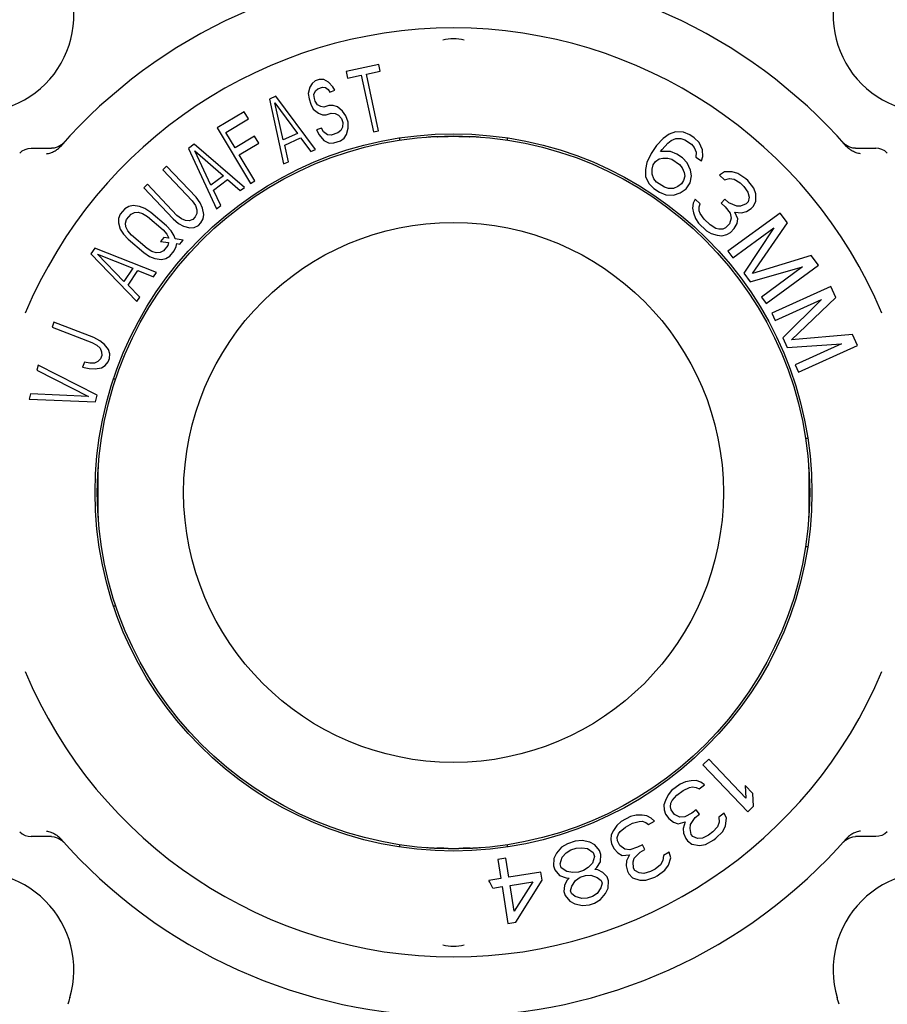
# Model space of a CAD drawing. Header units: inches. Extents: x 0 to 22, y 0 to 17.
# Tile 3 of 8: x 2.6 to 5.2, y 3.2 to 6.1. Entities that reach past the tile are written whole.
import ezdxf

# ---------------------------------------------------------------- set-up
doc = ezdxf.new("R2010")
doc.units = ezdxf.units.IN
doc.header["$LTSCALE"] = 1.21
doc.header["$MEASUREMENT"] = 0
doc.layers.get('0').update_dxf_attribs({"linetype": 'CONTINUOUS'})

msp = doc.modelspace()

# ---------------------------------------------------------------- linework, layer by layer
at = {"color": 7, "linetype": 'CONTINUOUS'}
for p, q in [((3.6676, 5.9542), (3.5725, 5.9338)), ((3.6718, 5.9345), (3.6676, 5.9542)), ((3.5725, 5.9338), (3.5767, 5.9141)), ((3.5767, 5.9141), (3.6168, 5.9227)), ((3.6168, 5.9227), (3.6522, 5.7576)), ((3.6318, 5.9259), (3.6718, 5.9345)), ((3.6672, 5.7608), (3.6318, 5.9259)), ((3.4663, 5.8882), (3.4617, 5.8697)), ((3.4735, 5.899), (3.4663, 5.8882)), ((3.482, 5.9061), (3.4735, 5.899)), ((3.4941, 5.9101), (3.482, 5.9061)), ((3.4896, 5.8832), (3.5041, 5.888)), ((3.5075, 5.9103), (3.4941, 5.9101)), ((3.5041, 5.888), (3.5127, 5.8866)), ((3.521, 5.9021), (3.5075, 5.9103)), ((3.5127, 5.8866), (3.5201, 5.8806)), ((3.5334, 5.8892), (3.521, 5.9021)), ((3.5396, 5.8786), (3.5334, 5.8892)), ((3.3673, 5.8612), (3.3487, 5.8526)), ((3.4833, 5.7065), (3.3673, 5.8612)), ((3.4617, 5.8697), (3.4643, 5.8536)), ((3.4788, 5.8669), (3.4835, 5.8769)), ((3.4801, 5.8546), (3.4788, 5.8669)), ((3.4835, 5.8769), (3.4896, 5.8832)), ((3.5201, 5.8806), (3.525, 5.8737)), ((3.525, 5.8737), (3.5396, 5.8786)), ((3.3487, 5.8526), (3.3902, 5.6638)), ((3.389, 5.734), (3.3647, 5.8423)), ((3.3647, 5.8423), (3.4309, 5.7532)), ((3.4643, 5.8536), (3.4693, 5.8384)), ((3.4693, 5.8384), (3.4768, 5.8239)), ((3.4827, 5.847), (3.4801, 5.8546)), ((3.4889, 5.8364), (3.4827, 5.847)), ((3.4987, 5.8311), (3.4889, 5.8364)), ((3.5072, 5.8297), (3.4987, 5.8311)), ((3.5218, 5.8346), (3.5072, 5.8297)), ((3.5352, 5.8348), (3.5218, 5.8346)), ((3.5475, 5.8303), (3.5352, 5.8348)), ((3.5622, 5.8183), (3.5475, 5.8303)), ((3.2751, 5.8161), (3.1961, 5.7688)), ((3.2875, 5.7954), (3.2751, 5.8161)), ((3.4768, 5.8239), (3.4916, 5.8119)), ((3.4916, 5.8119), (3.5038, 5.8074)), ((3.5038, 5.8074), (3.5148, 5.8068)), ((3.5148, 5.8068), (3.5294, 5.8117)), ((3.5294, 5.8117), (3.5404, 5.8111)), ((3.5404, 5.8111), (3.5502, 5.8058)), ((3.5502, 5.8058), (3.5588, 5.796)), ((3.5722, 5.8046), (3.5622, 5.8183)), ((3.5785, 5.7855), (3.5722, 5.8046)), ((3.2216, 5.756), (3.2875, 5.7954)), ((3.5616, 5.7715), (3.5568, 5.7614)), ((3.5588, 5.796), (3.5626, 5.7845)), ((3.5626, 5.7845), (3.5616, 5.7715)), ((3.5787, 5.7687), (3.5785, 5.7855)), ((3.1961, 5.7688), (3.2931, 5.6067)), ((3.2485, 5.7111), (3.2216, 5.756)), ((3.3056, 5.7453), (3.2485, 5.7111)), ((3.318, 5.7246), (3.3056, 5.7453)), ((3.4309, 5.7532), (3.389, 5.734)), ((3.5006, 5.7683), (3.4861, 5.7634)), ((3.4861, 5.7634), (3.4935, 5.749)), ((3.4935, 5.749), (3.5071, 5.7323)), ((3.5069, 5.7576), (3.5006, 5.7683)), ((3.5179, 5.7486), (3.5069, 5.7576)), ((3.5289, 5.748), (3.5179, 5.7486)), ((3.5484, 5.7544), (3.5289, 5.748)), ((3.5568, 5.7614), (3.5484, 5.7544)), ((3.5668, 5.7393), (3.574, 5.7502)), ((3.574, 5.7502), (3.5787, 5.7687)), ((3.6522, 5.7576), (3.6672, 5.7608)), ((4.5149, 5.751), (4.4972, 5.7386)), ((4.5337, 5.7577), (4.5149, 5.751)), ((4.5568, 5.7568), (4.5337, 5.7577)), ((4.5754, 5.7492), (4.5568, 5.7568)), ((4.5884, 5.7404), (4.5754, 5.7492)), ((2.7484, 5.7257), (2.7423, 5.7199)), ((3.1291, 5.7212), (3.1128, 5.7089)), ((3.2759, 5.5954), (3.1291, 5.7212)), ((3.2609, 5.6904), (3.318, 5.7246)), ((3.3934, 5.7183), (3.4399, 5.7397)), ((3.4042, 5.6702), (3.3934, 5.7183)), ((3.4399, 5.7397), (3.4693, 5.7001)), ((3.5071, 5.7323), (3.5231, 5.7249)), ((3.5231, 5.7249), (3.5365, 5.7251)), ((3.5365, 5.7251), (3.5559, 5.7315)), ((3.5559, 5.7315), (3.5668, 5.7393)), ((3.7284, 5.7383), (3.7284, 5.7334)), ((4.0433, 5.7334), (4.0433, 5.7383)), ((4.4783, 5.7175), (4.4626, 5.6941)), ((4.4972, 5.7386), (4.4783, 5.7175)), ((4.4946, 5.7065), (4.5113, 5.7243)), ((4.5113, 5.7243), (4.5213, 5.7322)), ((4.5213, 5.7322), (4.5346, 5.7378)), ((4.5346, 5.7378), (4.5489, 5.7379)), ((4.5489, 5.7379), (4.5609, 5.7347)), ((4.5609, 5.7347), (4.5805, 5.7215)), ((4.5805, 5.7215), (4.5881, 5.7116)), ((4.6026, 5.7261), (4.5884, 5.7404)), ((4.6122, 5.7052), (4.6026, 5.7261)), ((5.0295, 5.7199), (5.0233, 5.7257)), ((5.0397, 5.7137), (5.0295, 5.7199)), ((2.6536, 5.7096), (2.7126, 5.7096)), ((3.1128, 5.7089), (3.1944, 5.5335)), ((3.1779, 5.6018), (3.1307, 5.7022)), ((3.1307, 5.7022), (3.2146, 5.6296)), ((3.3063, 5.6145), (3.2609, 5.6904)), ((3.4693, 5.7001), (3.4833, 5.7065)), ((4.4626, 5.6941), (4.4502, 5.6685)), ((4.4901, 5.6998), (4.4946, 5.7065)), ((4.5187, 5.7), (4.4901, 5.6998)), ((4.5373, 5.6924), (4.5187, 5.7)), ((4.5537, 5.6815), (4.5373, 5.6924)), ((4.5881, 5.7116), (4.5934, 5.6984)), ((4.5934, 5.6984), (4.5933, 5.684)), ((4.6096, 5.673), (4.6131, 5.6852)), ((4.6131, 5.6852), (4.6122, 5.7052)), ((5.0591, 5.7096), (5.1182, 5.7096)), ((3.0489, 5.6573), (3.0378, 5.6467)), ((3.1346, 5.5668), (3.0489, 5.6573)), ((3.3902, 5.6638), (3.4042, 5.6702)), ((4.4502, 5.6685), (4.4456, 5.6474)), ((4.4654, 5.6487), (4.4688, 5.6609)), ((4.4688, 5.6609), (4.4755, 5.6709)), ((4.4755, 5.6709), (4.4855, 5.6787)), ((4.4855, 5.6787), (4.4965, 5.681)), ((4.4965, 5.681), (4.5108, 5.6811)), ((4.5108, 5.6811), (4.5229, 5.6779)), ((4.5229, 5.6779), (4.5457, 5.6626)), ((4.5457, 5.6626), (4.5533, 5.6526)), ((4.5678, 5.6672), (4.5537, 5.6815)), ((4.5774, 5.6462), (4.5678, 5.6672)), ((4.5933, 5.684), (4.6096, 5.673)), ((3.0378, 5.6467), (3.1235, 5.5562)), ((3.2146, 5.6296), (3.1779, 5.6018)), ((4.4456, 5.6474), (4.4464, 5.6275)), ((4.4464, 5.6275), (4.4561, 5.6065)), ((4.4652, 5.6343), (4.4654, 5.6487)), ((4.4705, 5.621), (4.4652, 5.6343)), ((4.5533, 5.6526), (4.5587, 5.6394)), ((4.5607, 5.6283), (4.5573, 5.6161)), ((4.5587, 5.6394), (4.5607, 5.6283)), ((4.5759, 5.6085), (4.5805, 5.6296)), ((4.5805, 5.6296), (4.5774, 5.6462)), ((4.6762, 5.6405), (4.6624, 5.6315)), ((4.6624, 5.6315), (4.6767, 5.618)), ((4.6987, 5.6414), (4.6762, 5.6405)), ((4.7157, 5.6365), (4.6987, 5.6414)), ((4.7386, 5.6206), (4.7157, 5.6365)), ((2.9932, 5.6045), (2.982, 5.594)), ((3.0789, 5.514), (2.9932, 5.6045)), ((3.1856, 5.5875), (3.2264, 5.6184)), ((3.2264, 5.6184), (3.2637, 5.5861)), ((3.2931, 5.6067), (3.3063, 5.6145)), ((4.4561, 5.6065), (4.4702, 5.5922)), ((4.4781, 5.6111), (4.4705, 5.621)), ((4.501, 5.5958), (4.4781, 5.6111)), ((4.5506, 5.6061), (4.5406, 5.5983)), ((4.5573, 5.6161), (4.5506, 5.6061)), ((4.5647, 5.5918), (4.5759, 5.6085)), ((4.6767, 5.618), (4.6907, 5.6214)), ((4.6907, 5.6214), (4.7048, 5.6192)), ((4.7048, 5.6192), (4.7219, 5.6086)), ((4.7219, 5.6086), (4.7334, 5.5979)), ((4.7443, 5.6152), (4.7386, 5.6206)), ((4.7617, 5.5934), (4.7443, 5.6152)), ((2.982, 5.594), (3.0677, 5.5034)), ((3.2066, 5.5428), (3.1856, 5.5875)), ((3.2637, 5.5861), (3.2759, 5.5954)), ((4.4702, 5.5922), (4.4865, 5.5812)), ((4.4865, 5.5812), (4.5051, 5.5736)), ((4.513, 5.5925), (4.501, 5.5958)), ((4.5051, 5.5736), (4.5282, 5.5727)), ((4.5273, 5.5926), (4.513, 5.5925)), ((4.5406, 5.5983), (4.5273, 5.5926)), ((4.5282, 5.5727), (4.5469, 5.5795)), ((4.5469, 5.5795), (4.5647, 5.5918)), ((4.7334, 5.5979), (4.745, 5.5815)), ((4.745, 5.5815), (4.7481, 5.5675)), ((4.7676, 5.5768), (4.7617, 5.5934)), ((4.7681, 5.5543), (4.7676, 5.5768)), ((2.9511, 5.5428), (2.9384, 5.5402)), ((2.97, 5.5402), (2.9511, 5.5428)), ((3.1235, 5.5562), (3.1327, 5.5428)), ((3.1327, 5.5428), (3.1373, 5.5305)), ((3.1466, 5.5504), (3.1346, 5.5668)), ((3.1539, 5.5352), (3.1466, 5.5504)), ((3.1944, 5.5335), (3.2066, 5.5428)), ((4.5853, 5.5494), (4.5828, 5.5352)), ((4.5907, 5.5608), (4.5853, 5.5494)), ((4.6051, 5.5474), (4.5907, 5.5608)), ((4.6024, 5.5388), (4.6051, 5.5474)), ((4.6779, 5.5617), (4.6669, 5.55)), ((4.6669, 5.55), (4.6784, 5.5392)), ((4.6894, 5.5509), (4.6779, 5.5617)), ((4.7121, 5.5407), (4.6894, 5.5509)), ((4.7401, 5.5475), (4.7234, 5.5411)), ((4.7456, 5.5533), (4.7401, 5.5475)), ((4.7481, 5.5675), (4.7456, 5.5533)), ((4.76, 5.5399), (4.7681, 5.5543)), ((2.9138, 5.5174), (2.9086, 5.505)), ((2.927, 5.533), (2.9138, 5.5174)), ((2.9384, 5.5402), (2.927, 5.533)), ((2.9322, 5.5018), (2.9454, 5.5174)), ((2.9454, 5.5174), (2.9551, 5.5226)), ((2.9551, 5.5226), (2.9662, 5.5233)), ((2.9662, 5.5233), (2.9787, 5.5194)), ((2.9856, 5.5337), (2.97, 5.5402)), ((2.9787, 5.5194), (2.9926, 5.5109)), ((3.0026, 5.5226), (2.9856, 5.5337)), ((3.0486, 5.4836), (3.0026, 5.5226)), ((3.0918, 5.5041), (3.0789, 5.514)), ((3.1372, 5.5194), (3.1325, 5.5094)), ((3.1373, 5.5305), (3.1372, 5.5194)), ((3.1576, 5.5165), (3.1539, 5.5352)), ((3.1556, 5.5036), (3.1576, 5.5165)), ((4.5828, 5.5352), (4.5859, 5.5212)), ((4.5859, 5.5212), (4.5919, 5.5046)), ((4.6027, 5.5276), (4.6024, 5.5388)), ((4.6057, 5.5192), (4.6027, 5.5276)), ((4.6173, 5.5028), (4.6057, 5.5192)), ((4.6784, 5.5392), (4.6929, 5.5201)), ((4.8391, 5.5208), (4.6866, 5.4092)), ((4.6929, 5.5201), (4.696, 5.5062)), ((4.7069, 5.5235), (4.7266, 5.5216)), ((4.7157, 5.5042), (4.7069, 5.5235)), ((4.7234, 5.5411), (4.7121, 5.5407)), ((4.7266, 5.5216), (4.7406, 5.525)), ((4.7406, 5.525), (4.7545, 5.534)), ((4.7545, 5.534), (4.76, 5.5399)), ((4.86, 5.4922), (4.8391, 5.5208)), ((2.9086, 5.505), (2.9081, 5.492)), ((2.9081, 5.492), (2.9137, 5.4738)), ((2.9286, 5.4914), (2.9322, 5.5018)), ((2.9298, 5.4803), (2.9286, 5.4914)), ((2.9926, 5.5109), (3.0386, 5.4719)), ((3.0677, 5.5034), (3.0834, 5.4906)), ((3.0834, 5.4906), (3.0982, 5.4824)), ((3.1038, 5.4988), (3.0918, 5.5041)), ((3.1149, 5.4983), (3.1038, 5.4988)), ((3.1251, 5.5024), (3.1149, 5.4983)), ((3.1325, 5.5094), (3.1251, 5.5024)), ((3.1296, 5.479), (3.1417, 5.4849)), ((3.1417, 5.4849), (3.1491, 5.4919)), ((3.1491, 5.4919), (3.1556, 5.5036)), ((4.5919, 5.5046), (4.6006, 5.4909)), ((4.6006, 5.4909), (4.6236, 5.4693)), ((4.6345, 5.4867), (4.6173, 5.5028)), ((4.6516, 5.4761), (4.6345, 5.4867)), ((4.6907, 5.4891), (4.6797, 5.4773)), ((4.696, 5.5062), (4.6907, 5.4891)), ((4.7051, 5.4756), (4.7132, 5.49)), ((4.7132, 5.49), (4.7157, 5.5042)), ((4.7586, 5.3448), (4.86, 5.4922)), ((2.9137, 5.4738), (2.9227, 5.4595)), ((2.9227, 5.4595), (2.9363, 5.4446)), ((2.9357, 5.4686), (2.9298, 5.4803)), ((2.9463, 5.4563), (2.9357, 5.4686)), ((2.9923, 5.4172), (2.9463, 5.4563)), ((3.0386, 5.4719), (3.0492, 5.4595)), ((3.0622, 5.4686), (3.0486, 5.4836)), ((3.0492, 5.4595), (3.0551, 5.4478)), ((3.0712, 5.4543), (3.0622, 5.4686)), ((3.0982, 5.4824), (3.1167, 5.4778)), ((3.1167, 5.4778), (3.1296, 5.479)), ((4.6236, 5.4693), (4.6378, 5.4615)), ((4.6378, 5.4615), (4.6548, 5.4566)), ((4.6601, 5.4737), (4.6516, 5.4761)), ((4.6548, 5.4566), (4.669, 5.4544)), ((4.6713, 5.4742), (4.6601, 5.4737)), ((4.669, 5.4544), (4.6829, 5.4578)), ((4.6797, 5.4773), (4.6713, 5.4742)), ((4.6829, 5.4578), (4.6941, 5.4639)), ((4.6941, 5.4639), (4.7051, 5.4756)), ((4.7006, 5.3901), (4.8206, 5.478)), ((4.8206, 5.478), (4.7331, 5.3456)), ((2.9363, 5.4446), (2.9823, 5.4055)), ((3.0409, 5.4498), (3.031, 5.4381)), ((3.031, 5.4381), (3.0546, 5.4348)), ((3.0551, 5.4478), (3.0409, 5.4498)), ((3.0546, 5.4348), (3.0527, 5.4264)), ((3.074, 5.4452), (3.0712, 5.4543)), ((3.0976, 5.442), (3.074, 5.4452)), ((3.0763, 5.4231), (3.0782, 5.4316)), ((3.0782, 5.4316), (3.0877, 5.4303)), ((3.0877, 5.4303), (3.0976, 5.442)), ((2.8391, 5.4185), (2.8278, 5.4015)), ((2.8278, 5.4015), (2.9621, 5.2624)), ((3.019, 5.3475), (2.8391, 5.4185)), ((2.9243, 5.3216), (2.8468, 5.4011)), ((2.8468, 5.4011), (2.9499, 5.3599)), ((2.9823, 5.4055), (2.9993, 5.3945)), ((3.0062, 5.4088), (2.9923, 5.4172)), ((3.0187, 5.4049), (3.0062, 5.4088)), ((3.0298, 5.4055), (3.0187, 5.4049)), ((3.0395, 5.4107), (3.0298, 5.4055)), ((3.0527, 5.4264), (3.0395, 5.4107)), ((3.0579, 5.3951), (3.0711, 5.4108)), ((3.0711, 5.4108), (3.0763, 5.4231)), ((4.6866, 5.4092), (4.7006, 5.3901)), ((2.9993, 5.3945), (3.0149, 5.388)), ((3.0149, 5.388), (3.0338, 5.3854)), ((3.0338, 5.3854), (3.0465, 5.388)), ((3.0465, 5.388), (3.0579, 5.3951)), ((4.9298, 5.3969), (4.7586, 5.3448)), ((4.9507, 5.3683), (4.9298, 5.3969)), ((2.9499, 5.3599), (2.9243, 5.3216)), ((2.9362, 5.3105), (2.9647, 5.3531)), ((2.9647, 5.3531), (3.0105, 5.3347)), ((3.0105, 5.3347), (3.019, 5.3475)), ((4.7331, 5.3456), (4.7517, 5.3202)), ((4.7517, 5.3202), (4.9043, 5.3636)), ((4.9043, 5.3636), (4.7843, 5.2757)), ((4.7982, 5.2567), (4.9507, 5.3683)), ((2.9706, 5.2752), (2.9362, 5.3105)), ((4.9866, 5.3067), (4.8144, 5.2289)), ((5.0012, 5.2744), (4.9866, 5.3067)), ((2.9621, 5.2624), (2.9706, 5.2752)), ((4.7843, 5.2757), (4.7982, 5.2567)), ((4.8241, 5.2074), (4.9597, 5.2686)), ((4.9597, 5.2686), (4.8468, 5.1571)), ((4.8716, 5.1511), (5.0012, 5.2744)), ((4.8144, 5.2289), (4.8241, 5.2074)), ((2.7202, 5.2025), (2.7147, 5.1881)), ((2.8366, 5.1578), (2.7202, 5.2025)), ((2.7147, 5.1881), (2.8311, 5.1435)), ((2.8311, 5.1435), (2.8452, 5.1354)), ((2.8544, 5.1483), (2.8366, 5.1578)), ((2.8676, 5.1377), (2.8544, 5.1483)), ((4.8468, 5.1571), (4.8597, 5.1284)), ((4.8597, 5.1284), (5.018, 5.1394)), ((5.0498, 5.1667), (4.8716, 5.1511)), ((5.018, 5.1394), (4.8824, 5.0782)), ((5.0644, 5.1344), (5.0498, 5.1667)), ((2.8452, 5.1354), (2.8546, 5.1263)), ((2.8546, 5.1263), (2.8593, 5.1162)), ((2.8593, 5.1162), (2.8594, 5.1052)), ((2.8789, 5.1224), (2.8676, 5.1377)), ((2.8828, 5.11), (2.8789, 5.1224)), ((4.8921, 5.0567), (5.0644, 5.1344)), ((2.8091, 5.0862), (2.8036, 5.0718)), ((2.825, 5.0828), (2.8091, 5.0862)), ((2.8381, 5.0833), (2.825, 5.0828)), ((2.8484, 5.0875), (2.8381, 5.0833)), ((2.8558, 5.0957), (2.8484, 5.0875)), ((2.8594, 5.1052), (2.8558, 5.0957)), ((2.87, 5.0765), (2.8783, 5.087)), ((2.8783, 5.087), (2.882, 5.0966)), ((2.882, 5.0966), (2.8828, 5.11)), ((2.6743, 5.0773), (2.6704, 5.0625)), ((2.6704, 5.0625), (2.8207, 4.9859)), ((2.8467, 4.9897), (2.6743, 5.0773)), ((2.8036, 5.0718), (2.8233, 5.067)), ((2.8233, 5.067), (2.8401, 5.066)), ((2.8401, 5.066), (2.8588, 5.0698)), ((2.8588, 5.0698), (2.87, 5.0765)), ((4.8824, 5.0782), (4.8921, 5.0567)), ((2.9005, 5.0368), (2.8953, 5.0368)), ((2.6522, 4.9932), (2.6483, 4.9783)), ((2.6483, 4.9783), (2.8415, 4.9699)), ((2.8207, 4.9859), (2.6522, 4.9932)), ((2.8415, 4.9699), (2.8467, 4.9897)), ((4.9185, 4.8635), (4.9132, 4.8635)), ((4.9132, 4.5486), (4.9185, 4.5486)), ((2.8953, 4.3754), (2.9005, 4.3754)), ((4.6306, 3.9279), (4.6136, 3.9115)), ((4.6136, 3.9115), (4.7442, 3.775)), ((4.7391, 3.8146), (4.6306, 3.9279)), ((4.5473, 3.8558), (4.5222, 3.8368)), ((4.5623, 3.862), (4.5473, 3.8558)), ((4.5797, 3.8651), (4.5623, 3.862)), ((4.5744, 3.846), (4.5831, 3.8475)), ((4.594, 3.8658), (4.5797, 3.8651)), ((4.5831, 3.8475), (4.5943, 3.8459)), ((4.6075, 3.8609), (4.594, 3.8658)), ((4.6022, 3.8418), (4.618, 3.8537)), ((4.618, 3.8537), (4.6075, 3.8609)), ((4.7589, 3.828), (4.7367, 3.8513)), ((4.7367, 3.8513), (4.7391, 3.8146)), ((4.512, 3.8241), (4.5043, 3.8082)), ((4.5222, 3.8368), (4.512, 3.8241)), ((4.5241, 3.808), (4.5374, 3.8231)), ((4.5374, 3.8231), (4.5563, 3.8373)), ((4.5563, 3.8373), (4.5744, 3.846)), ((4.5943, 3.8459), (4.6022, 3.8418)), ((4.7613, 3.7913), (4.7589, 3.828)), ((4.5043, 3.8082), (4.4997, 3.7947)), ((4.4997, 3.7947), (4.5007, 3.7803)), ((4.5188, 3.7889), (4.5203, 3.8001)), ((4.5203, 3.8001), (4.5241, 3.808)), ((4.7442, 3.775), (4.7613, 3.7913)), ((4.4184, 3.7646), (4.4026, 3.7608)), ((4.4361, 3.7649), (4.4184, 3.7646)), ((4.4503, 3.7633), (4.4361, 3.7649)), ((4.4629, 3.7563), (4.4503, 3.7633)), ((4.5007, 3.7803), (4.5048, 3.7683)), ((4.5048, 3.7683), (4.5145, 3.7554)), ((4.5205, 3.7801), (4.5188, 3.7889)), ((4.5302, 3.7673), (4.5205, 3.7801)), ((4.5462, 3.7592), (4.5302, 3.7673)), ((4.5817, 3.7709), (4.5605, 3.7599)), ((4.5943, 3.7804), (4.5817, 3.7709)), ((4.5914, 3.7581), (4.604, 3.7676)), ((4.604, 3.7676), (4.5943, 3.7804)), ((4.6754, 3.7711), (4.6597, 3.7592)), ((4.6819, 3.7558), (4.6754, 3.7711)), ((4.3627, 3.7352), (4.3525, 3.7207)), ((4.3748, 3.7461), (4.3627, 3.7352)), ((4.4026, 3.7608), (4.3748, 3.7461)), ((4.3876, 3.7302), (4.4085, 3.7412)), ((4.4085, 3.7412), (4.4278, 3.7468)), ((4.4278, 3.7468), (4.4367, 3.747)), ((4.4367, 3.747), (4.4474, 3.7435)), ((4.4474, 3.7435), (4.4546, 3.7382)), ((4.4546, 3.7382), (4.472, 3.7474)), ((4.472, 3.7474), (4.4629, 3.7563)), ((4.5145, 3.7554), (4.5273, 3.745)), ((4.5273, 3.745), (4.5409, 3.7401)), ((4.5409, 3.7401), (4.5615, 3.7455)), ((4.5605, 3.7599), (4.5462, 3.7592)), ((4.5615, 3.7455), (4.5561, 3.7264)), ((4.576, 3.7263), (4.5774, 3.7374)), ((4.5774, 3.7374), (4.5914, 3.7581)), ((4.6606, 3.7448), (4.6561, 3.7313)), ((4.6597, 3.7592), (4.6606, 3.7448)), ((4.6713, 3.7176), (4.679, 3.7335)), ((4.679, 3.7335), (4.6819, 3.7558)), ((4.3459, 3.7081), (4.3445, 3.6938)), ((4.3525, 3.7207), (4.3459, 3.7081)), ((4.3638, 3.6994), (4.367, 3.7102)), ((4.367, 3.7102), (4.3721, 3.7174)), ((4.3721, 3.7174), (4.3876, 3.7302)), ((4.5561, 3.7264), (4.5571, 3.7121)), ((4.5571, 3.7121), (4.5637, 3.6968)), ((4.5794, 3.7087), (4.576, 3.7263)), ((4.5842, 3.7023), (4.5794, 3.7087)), ((4.6302, 3.7067), (4.6121, 3.6981)), ((4.6428, 3.7162), (4.6302, 3.7067)), ((4.6561, 3.7313), (4.6428, 3.7162)), ((4.6517, 3.6978), (4.6713, 3.7176)), ((2.7126, 3.7025), (2.6536, 3.7025)), ((2.7323, 3.6982), (2.7425, 3.692)), ((2.7425, 3.692), (2.7484, 3.6865)), ((3.7284, 3.6787), (3.7284, 3.6738)), ((4.0433, 3.6738), (4.0433, 3.6787)), ((4.2185, 3.6815), (4.2011, 3.6714)), ((4.2409, 3.689), (4.2185, 3.6815)), ((4.2608, 3.6915), (4.2409, 3.689)), ((4.2833, 3.6863), (4.2608, 3.6915)), ((4.2984, 3.6787), (4.2833, 3.6863)), ((4.3122, 3.6621), (4.2984, 3.6787)), ((4.3445, 3.6938), (4.3467, 3.6813)), ((4.3467, 3.6813), (4.3542, 3.667)), ((4.3641, 3.6905), (4.3638, 3.6994)), ((4.3716, 3.6762), (4.3641, 3.6905)), ((4.3861, 3.6657), (4.3716, 3.6762)), ((4.437, 3.6789), (4.423, 3.6716)), ((4.4445, 3.6647), (4.437, 3.6789)), ((4.5637, 3.6968), (4.5685, 3.6904)), ((4.5685, 3.6904), (4.5814, 3.68)), ((4.5814, 3.68), (4.6036, 3.6766)), ((4.5978, 3.6974), (4.5842, 3.7023)), ((4.6121, 3.6981), (4.5978, 3.6974)), ((4.6036, 3.6766), (4.621, 3.6797)), ((4.621, 3.6797), (4.6454, 3.6931)), ((4.6454, 3.6931), (4.6517, 3.6978)), ((5.0233, 3.6865), (5.0292, 3.692)), ((5.1182, 3.7025), (5.0591, 3.7025)), ((4.1863, 3.6537), (4.179, 3.6385)), ((4.2011, 3.6714), (4.1863, 3.6537)), ((4.2026, 3.6422), (4.215, 3.6548)), ((4.215, 3.6548), (4.2286, 3.6637)), ((4.2286, 3.6637), (4.2436, 3.6687)), ((4.2436, 3.6687), (4.2598, 3.6699)), ((4.2598, 3.6699), (4.2773, 3.6673)), ((4.2773, 3.6673), (4.2936, 3.6559)), ((4.2936, 3.6559), (4.2974, 3.6444)), ((4.3161, 3.6507), (4.3122, 3.6621)), ((4.315, 3.6291), (4.3161, 3.6507)), ((4.3542, 3.667), (4.3652, 3.6547)), ((4.3652, 3.6547), (4.3778, 3.6477)), ((4.3778, 3.6477), (4.3989, 3.6497)), ((4.4003, 3.6641), (4.3861, 3.6657)), ((4.3989, 3.6497), (4.3906, 3.6317)), ((4.423, 3.6716), (4.4003, 3.6641)), ((4.4134, 3.6392), (4.4305, 3.6573)), ((4.4305, 3.6573), (4.4445, 3.6647)), ((4.4981, 3.6475), (4.4967, 3.6332)), ((4.5155, 3.6567), (4.4981, 3.6475)), ((4.5195, 3.6406), (4.5155, 3.6567)), ((4.0385, 3.6396), (4.0151, 3.636)), ((4.0151, 3.636), (4.0239, 3.5804)), ((4.0472, 3.584), (4.0385, 3.6396)), ((4.179, 3.6385), (4.1779, 3.6169)), ((4.1966, 3.6232), (4.2026, 3.6422)), ((4.2004, 3.6117), (4.1966, 3.6232)), ((4.2914, 3.6254), (4.279, 3.6128)), ((4.2974, 3.6444), (4.2914, 3.6254)), ((4.304, 3.6127), (4.315, 3.6291)), ((4.3906, 3.6317), (4.3893, 3.6174)), ((4.4102, 3.6284), (4.4134, 3.6392)), ((4.4107, 3.6105), (4.4102, 3.6284)), ((4.49, 3.6205), (4.4745, 3.6078)), ((4.4967, 3.6332), (4.49, 3.6205)), ((4.5029, 3.6046), (4.5131, 3.6191)), ((4.5131, 3.6191), (4.5195, 3.6406)), ((4.1406, 3.5988), (4.0472, 3.584)), ((4.1443, 3.575), (4.1406, 3.5988)), ((4.1779, 3.6169), (4.1818, 3.6055)), ((4.1818, 3.6055), (4.1956, 3.5889)), ((4.2167, 3.6003), (4.2004, 3.6117)), ((4.2342, 3.5977), (4.2167, 3.6003)), ((4.2504, 3.5989), (4.2342, 3.5977)), ((4.2654, 3.6039), (4.2504, 3.5989)), ((4.279, 3.6128), (4.2654, 3.6039)), ((4.2705, 3.5887), (4.2867, 3.5899)), ((4.2867, 3.5899), (4.3055, 3.5835)), ((4.2978, 3.6064), (4.304, 3.6127)), ((4.3065, 3.6051), (4.2978, 3.6064)), ((4.3216, 3.5974), (4.3065, 3.6051)), ((4.3342, 3.5847), (4.3216, 3.5974)), ((4.3893, 3.6174), (4.3933, 3.6013)), ((4.3933, 3.6013), (4.3971, 3.5942)), ((4.3971, 3.5942), (4.4081, 3.5818)), ((4.4145, 3.6034), (4.4107, 3.6105)), ((4.4271, 3.5964), (4.4145, 3.6034)), ((4.4413, 3.5948), (4.4271, 3.5964)), ((4.4606, 3.6004), (4.4413, 3.5948)), ((4.4745, 3.6078), (4.4606, 3.6004)), ((4.4804, 3.5882), (4.5029, 3.6046)), ((4.0239, 3.5804), (3.9889, 3.5748)), ((4.051, 3.5602), (4.1171, 3.5707)), ((4.1171, 3.5707), (4.0629, 3.4848)), ((4.068, 3.453), (4.1443, 3.575)), ((4.1956, 3.5889), (4.2144, 3.5825)), ((4.217, 3.5749), (4.2096, 3.5597)), ((4.2144, 3.5825), (4.2232, 3.5812)), ((4.2232, 3.5812), (4.217, 3.5749)), ((4.2309, 3.5584), (4.2419, 3.5748)), ((4.2419, 3.5748), (4.2556, 3.5837)), ((4.2556, 3.5837), (4.2705, 3.5887)), ((4.3055, 3.5835), (4.3168, 3.5746)), ((4.3194, 3.567), (4.3158, 3.553)), ((4.3168, 3.5746), (4.3194, 3.567)), ((4.338, 3.5732), (4.3342, 3.5847)), ((4.337, 3.5517), (4.338, 3.5732)), ((4.4081, 3.5818), (4.4295, 3.575)), ((4.4295, 3.575), (4.4472, 3.5752)), ((4.4472, 3.5752), (4.4734, 3.5845)), ((4.4734, 3.5845), (4.4804, 3.5882)), ((4.0002, 3.5522), (4.0277, 3.5565)), ((4.0277, 3.5565), (4.0446, 3.4493)), ((4.0629, 3.4848), (4.051, 3.5602)), ((4.2096, 3.5597), (4.2073, 3.5419)), ((4.2073, 3.5419), (4.2112, 3.5305)), ((4.2273, 3.5444), (4.2309, 3.5584)), ((4.2298, 3.5368), (4.2273, 3.5444)), ((4.2411, 3.5279), (4.2298, 3.5368)), ((4.3047, 3.5366), (4.291, 3.5277)), ((4.3158, 3.553), (4.3047, 3.5366)), ((4.3148, 3.5188), (4.3296, 3.5365)), ((4.3296, 3.5365), (4.337, 3.5517)), ((4.2112, 3.5305), (4.225, 3.514)), ((4.225, 3.514), (4.2401, 3.5063)), ((4.2401, 3.5063), (4.2626, 3.5012)), ((4.2599, 3.5215), (4.2411, 3.5279)), ((4.2761, 3.5227), (4.2599, 3.5215)), ((4.2626, 3.5012), (4.2825, 3.5036)), ((4.291, 3.5277), (4.2761, 3.5227)), ((4.2825, 3.5036), (4.2975, 3.5087)), ((4.2975, 3.5087), (4.3148, 3.5188)), ((4.0446, 3.4493), (4.068, 3.453)), ((2.7615, 3.2166), (2.7604, 3.2136)), ((2.7659, 3.2311), (2.765, 3.2276)), ((2.7661, 3.2319), (2.7659, 3.2311)), ((2.7664, 3.2329), (2.7661, 3.232)), ((2.7661, 3.2319), (2.7661, 3.232)), ((2.7664, 3.2329), (2.7664, 3.2329)), ((5.0053, 3.2329), (5.0053, 3.2329)), ((5.0056, 3.2319), (5.0056, 3.232)), ((5.0113, 3.2136), (5.0101, 3.2169))]:
    msp.add_line(p, q, dxfattribs=at)
for points in [[(2.7423, 5.7199), (2.732, 5.7137), (2.7206, 5.7103), (2.7126, 5.7096)], [(5.0591, 5.7096), (5.0512, 5.7103), (5.0397, 5.7137)], [(2.6202, 5.6958), (2.6274, 5.7017), (2.6357, 5.7061), (2.6447, 5.7088), (2.6536, 5.7096)], [(5.1516, 5.6958), (5.1443, 5.7017), (5.136, 5.7061), (5.127, 5.7088), (5.1182, 5.7096)], [(2.6202, 3.7163), (2.6274, 3.7104), (2.6357, 3.706), (2.6447, 3.7033), (2.6536, 3.7025)], [(5.1516, 3.7163), (5.1443, 3.7104), (5.136, 3.706), (5.127, 3.7033), (5.1182, 3.7025)], [(2.7126, 3.7025), (2.7209, 3.7018), (2.7323, 3.6982)], [(5.0292, 3.692), (5.0394, 3.6982), (5.0508, 3.7018), (5.0591, 3.7025)], [(2.765, 3.2276), (2.7635, 3.2228), (2.7615, 3.2166)], [(5.0056, 3.232), (5.0055, 3.2325), (5.0053, 3.2329)], [(5.0067, 3.2279), (5.0058, 3.2312), (5.0056, 3.2319)], [(5.0101, 3.2169), (5.0081, 3.223), (5.0067, 3.2279)]]:
    msp.add_lwpolyline(points, dxfattribs=at)
for radius in [1.0457, 1.0394, 0.7874]:
    msp.add_circle((3.8859, 4.7061), radius, dxfattribs=at)
for centre, radius, start, end in [((3.8859, 4.7061), 1.5276, 41.34, 138.66), ((2.4939, 6.098), 0.2843, 253.3984, 16.6016), ((5.2778, 6.098), 0.2843, 163.3984, 286.6016), ((3.8859, 4.7061), 1.3543, 22.6815, 157.3185), ((3.8859, 5.9029), 0.126, 75.856, 104.144), ((3.8859, 4.7061), 1.0381, 89.1176, 90.8824), ((3.8859, 4.7061), 1.0381, 179.1176, 180.8824), ((3.8859, 4.7061), 1.0381, 359.1176, 0.8824), ((3.8859, 4.7061), 1.3543, 202.6815, 337.3185), ((3.8859, 4.7061), 1.5276, 221.3401, 318.6599), ((3.8859, 4.7061), 1.0381, 269.1176, 270.8824), ((2.4939, 3.3141), 0.2843, 343.3984, 106.6016), ((5.2778, 3.3141), 0.2843, 73.3984, 196.6016), ((3.8859, 3.5092), 0.1221, 20.6007, 32.4945), ((3.8859, 3.5092), 0.126, 255.856, 284.144)]:
    msp.add_arc(centre, radius, start, end, dxfattribs=at)
for points, start_tangent, end_tangent in [([(3.8083, 5.7425), (3.8157, 5.743), (3.823, 5.7435), (3.8293, 5.7438), (3.8342, 5.7439), (3.8375, 5.744), (3.8386, 5.7439)], (0.030302, 0.002268), (0.000004, -0.030387)), ([(3.8386, 5.7435), (3.8398, 5.7434)], (0, -0.001173), (0.001625, 0.000383)), ([(3.8398, 5.7434), (3.8431, 5.7435), (3.8482, 5.7436), (3.8547, 5.7437), (3.8578, 5.7438)], (0.025004, 0.005899), (0.018064, 0.000397)), ([(3.8578, 5.7438), (3.8622, 5.7439), (3.8623, 5.7439)], (0.004512, 0.000099), (0.00452, 0.000097)), ([(3.8623, 5.7439), (3.8699, 5.744)], (0.007545, 0.000161), (0.007527, 0.000116)), ([(3.9018, 5.744), (3.9094, 5.7439)], (0.007544, -0.000116), (0.007562, -0.000162)), ([(3.9094, 5.7439), (3.9095, 5.7439), (3.9139, 5.7438)], (0.004503, -0.000096), (0.004494, -0.000099)), ([(3.9139, 5.7438), (3.917, 5.7437), (3.9235, 5.7436), (3.9286, 5.7435), (3.9319, 5.7434), (3.9331, 5.7435)], (0.019238, -0.000423), (0, 0.019229)), ([(3.9331, 5.7439), (3.9342, 5.744)], (0, 0.001144), (0.001583, -0.000374)), ([(3.9342, 5.744), (3.9375, 5.7439), (3.9424, 5.7438), (3.9487, 5.7435), (3.956, 5.743), (3.9634, 5.7425)], (0.04048, -0.009562), (0.029162, -0.002183)), ([(2.6986, 5.6936), (2.7107, 5.6964), (2.7214, 5.7011), (2.7309, 5.7074), (2.739, 5.7151)], (0.046188, 0.006134), (0.030777, 0.034981)), ([(5.0731, 5.6936), (5.0611, 5.6964), (5.0503, 5.7011), (5.0408, 5.7074), (5.0328, 5.7151)], (-0.046188, 0.006134), (-0.030777, 0.034981)), ([(2.8484, 4.7677), (2.8483, 4.7648)], (-0.000113, -0.002837), (-0.000139, -0.002886)), ([(2.8494, 4.7836), (2.8489, 4.7762), (2.8484, 4.7689), (2.8484, 4.7677)], (-0.001198, -0.015999), (-0.00063, -0.015804)), ([(4.9233, 4.7677), (4.9233, 4.7689), (4.9228, 4.7762), (4.9223, 4.7836)], (-0.00063, 0.015804), (-0.001198, 0.015999)), ([(4.9234, 4.7648), (4.9233, 4.7677)], (-0.000139, 0.002886), (-0.000113, 0.002837)), ([(2.8483, 4.7648), (2.8481, 4.7626), (2.848, 4.7577), (2.8479, 4.7544), (2.848, 4.7533)], (-0.000554, -0.011487), (0.011463, -0.000001)), ([(2.8482, 4.7398), (2.8482, 4.7372), (2.848, 4.7297), (2.848, 4.7293)], (-0.000152, -0.0104), (-0.000221, -0.010532)), ([(2.8485, 4.7521), (2.8484, 4.7488), (2.8483, 4.7437), (2.8482, 4.7398)], (-0.004025, -0.017059), (-0.000178, -0.012187)), ([(2.8484, 4.7533), (2.8485, 4.7521)], (0.001173, 0), (-0.000383, -0.001625)), ([(4.9235, 4.7398), (4.9234, 4.7437), (4.9233, 4.7488), (4.9232, 4.7521), (4.9233, 4.7533)], (-0.000195, 0.013348), (0.013492, 0)), ([(4.9238, 4.7544), (4.9237, 4.7577), (4.9236, 4.7626), (4.9234, 4.7648)], (-0.003374, 0.014284), (-0.000498, 0.01034)), ([(4.9237, 4.7297), (4.9235, 4.7372), (4.9235, 4.7398)], (-0.000219, 0.010177), (-0.000146, 0.010044)), ([(4.9237, 4.7533), (4.9238, 4.7544)], (0.001144, 0), (-0.000374, 0.001583)), ([(2.848, 4.7293), (2.8479, 4.722)], (-0.000153, -0.007276), (-0.000112, -0.007261)), ([(4.9238, 4.722), (4.9237, 4.7297)], (-0.000117, 0.007621), (-0.000165, 0.00764)), ([(2.8479, 4.6901), (2.848, 4.6825)], (0.000117, -0.007621), (0.000165, -0.00764)), ([(2.848, 4.6825), (2.8482, 4.6749), (2.8482, 4.6723)], (0.000219, -0.010177), (0.000146, -0.010044)), ([(4.9235, 4.6723), (4.9235, 4.6749), (4.9237, 4.6824), (4.9237, 4.6828)], (0.000152, 0.0104), (0.000221, 0.010532)), ([(4.9237, 4.6828), (4.9238, 4.6901)], (0.000153, 0.007276), (0.000112, 0.007261)), ([(2.848, 4.6588), (2.8479, 4.6577)], (-0.001144, 0), (0.000374, -0.001583)), ([(2.8479, 4.6577), (2.848, 4.6544), (2.8481, 4.6495), (2.8483, 4.6473)], (0.003374, -0.014284), (0.000498, -0.01034)), ([(2.8482, 4.6723), (2.8483, 4.6684), (2.8484, 4.6633), (2.8485, 4.66), (2.8484, 4.6588)], (0.000195, -0.013348), (-0.013492, 0)), ([(4.9233, 4.6588), (4.9232, 4.66)], (-0.001173, 0), (0.000383, 0.001625)), ([(4.9232, 4.66), (4.9233, 4.6633), (4.9234, 4.6684), (4.9235, 4.6723)], (0.004025, 0.017059), (0.000178, 0.012187)), ([(4.9234, 4.6473), (4.9236, 4.6495), (4.9237, 4.6544), (4.9238, 4.6577), (4.9237, 4.6588)], (0.000554, 0.011487), (-0.011463, 0.000001)), ([(2.8483, 4.6473), (2.8484, 4.6445)], (0.000139, -0.002886), (0.000113, -0.002837)), ([(2.8484, 4.6445), (2.8484, 4.6432), (2.8489, 4.6359), (2.8494, 4.6285)], (0.00063, -0.015804), (0.001198, -0.015999)), ([(4.9223, 4.6285), (4.9228, 4.6359), (4.9233, 4.6432), (4.9233, 4.6445)], (0.001198, 0.015999), (0.00063, 0.015804)), ([(4.9233, 4.6445), (4.9234, 4.6473)], (0.000113, 0.002837), (0.000139, 0.002886)), ([(2.6986, 3.7185), (2.7107, 3.7157), (2.7214, 3.711), (2.7309, 3.7047), (2.739, 3.6971)], (0.046189, -0.006133), (0.030778, -0.034982)), ([(5.0731, 3.7185), (5.0611, 3.7157), (5.0503, 3.711), (5.0408, 3.7047), (5.0328, 3.6971)], (-0.046189, -0.006133), (-0.030778, -0.034982)), ([(3.8375, 3.6681), (3.8342, 3.6682), (3.8293, 3.6683), (3.823, 3.6686), (3.8157, 3.6691), (3.8083, 3.6696)], (-0.04048, 0.009562), (-0.029162, 0.002183)), ([(3.8386, 3.6682), (3.8375, 3.6681)], (0, -0.001144), (-0.001583, 0.000374)), ([(3.8578, 3.6683), (3.8547, 3.6684), (3.8482, 3.6685), (3.8431, 3.6687), (3.8398, 3.6687), (3.8386, 3.6686)], (-0.019238, 0.000423), (0, -0.019229)), ([(3.8623, 3.6682), (3.8622, 3.6682), (3.8578, 3.6683)], (-0.004503, 0.000096), (-0.004494, 0.000099)), ([(3.8699, 3.6681), (3.8623, 3.6682)], (-0.007544, 0.000116), (-0.007562, 0.000162)), ([(3.9094, 3.6682), (3.9018, 3.6681)], (-0.007545, -0.000161), (-0.007527, -0.000116)), ([(3.9139, 3.6683), (3.9095, 3.6682), (3.9094, 3.6682)], (-0.004512, -0.000099), (-0.00452, -0.000097)), ([(3.9319, 3.6687), (3.9286, 3.6687), (3.9235, 3.6685), (3.917, 3.6684), (3.9139, 3.6683)], (-0.025004, -0.005899), (-0.018064, -0.000397)), ([(3.9331, 3.6686), (3.9319, 3.6687)], (0, 0.001173), (-0.001625, -0.000383)), ([(3.9634, 3.6696), (3.956, 3.6691), (3.9487, 3.6686), (3.9424, 3.6683), (3.9375, 3.6682), (3.9342, 3.6681), (3.9331, 3.6682)], (-0.030302, -0.002268), (-0.000004, 0.030387))]:
    msp.add_spline(points, degree=3, dxfattribs=dict(at, start_tangent=start_tangent, end_tangent=end_tangent))

doc.saveas('drawing.dxf')
